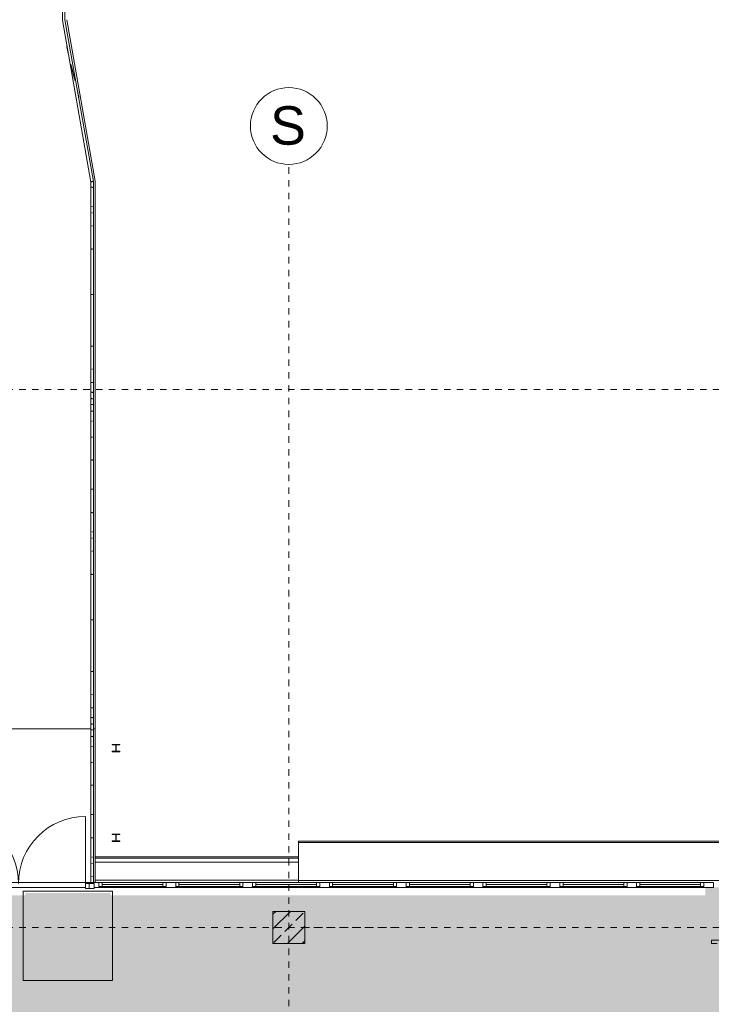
# Model space of a CAD drawing. Header units: metres. Extents: x -54 to 119, y -77 to 33.
# Tile 29 of 138: x 2 to 13, y -34 to -19. Entities that reach past the tile are written whole.
import ezdxf

# ---------------------------------------------------------------- set-up
doc = ezdxf.new("R2010")
doc.units = ezdxf.units.M
doc.linetypes.add('Rasterlinie', pattern=[0.019, 0.01, -0.003, 0.003, -0.003])
for name, color, linetype, lineweight in [('A_Allgemeine Beschriftungen', 7, 'Continuous', 9), ('A_Detailelemente', 7, 'Continuous', 9), ('A_Fassadenelemente', 7, 'Continuous', 9), ('A_Fassadenpfosten', 7, 'Continuous', 9), ('A_Fenster', 7, 'Continuous', 9), ('A_Geländer', 7, 'Continuous', 9), ('A_Geschossdecken', 7, 'Continuous', 9), ('A_Importierte Elemente in Familien', 7, 'Continuous', 9), ('A_Rampen', 7, 'Continuous', 9), ('A_Raster', 7, 'Continuous', 9), ('A_Tragwerksstützen', 7, 'Continuous', 9), ('A_Tragwerksstützen_Stahlbeton', 7, 'Continuous', 18), ('A_Türen', 7, 'Continuous', 9), ('Allgemeines Modell', 7, 'Continuous', 9)]:
    doc.layers.add(name, color=color, linetype=linetype, lineweight=lineweight)
doc.styles.add('Arial', font='arial.ttf', dxfattribs={"height": 0.6})

# ---------------------------------------------------------------- blocks, each defined once
blk = doc.blocks.new('GSH_Fassade_Fenster_1flg - GSH_Fassade_Fenster_1flg-6000036-BS_Übersicht_EG_BRANDSCHUTZ')
at = {"layer": 'A_Fassadenelemente'}
for p, q in [((-0.475, 0.015), (-0.525, 0.015)), ((-0.525, 0.015), (-0.525, -0.045)), ((-0.475, -0.045), (-0.475, 0.015)), ((-0.475, 0.015), (0.475, 0.015)), ((0.525, 0.015), (0.475, 0.015)), ((0.475, 0.015), (0.475, -0.045)), ((0.525, -0.045), (0.525, 0.015)), ((-0.525, -0.045), (-0.475, -0.045)), ((0.475, -0.015), (-0.475, -0.015)), ((0.475, -0.045), (-0.475, -0.045)), ((0.475, -0.045), (0.525, -0.045))]:
    blk.add_line(p, q, dxfattribs=at)
blk = doc.blocks.new('GSH_Fassade_Tuer_2flg - A_Glass_Blau-6173706-BS_Übersicht_EG_BRANDSCHUTZ')
at = {"layer": 'A_Türen'}
for p, q in [((-1.044, 0.06), (-1.104, 0.06)), ((-1.104, 0.06), (-1.104, -0.015)), ((-1.044, -0.015), (-1.044, 0.06)), ((1.104, 0.06), (1.044, 0.06)), ((1.044, 0.06), (1.044, -0.015)), ((1.104, -0.015), (1.104, 0.06)), ((-1.104, -0.015), (-1.044, -0.015)), ((-1.044, -0.015), (-1.044, -1.063)), ((1.044, -0.015), (1.104, -0.015)), ((1.044, -0.015), (1.044, -1.055))]:
    blk.add_line(p, q, dxfattribs=at)
for centre, radius, start, end in [((-1.044, -0.015), 1.048, 270, 360), ((1.044, -0.015), 1.04, 180, 270)]:
    blk.add_arc(centre, radius, start, end, dxfattribs=at)
blk = doc.blocks.new('Pfosten rechteckig - 150x75-5752939-BS_Übersicht_EG_BRANDSCHUTZ')
at = {"layer": 'A_Fassadenpfosten'}
for p, q in [((-0.075, 0.06), (0.075, 0.06)), ((-0.075, -0.015), (-0.075, 0.06)), ((0.075, 0.06), (0.075, -0.015)), ((0.075, -0.015), (-0.075, -0.015))]:
    blk.add_line(p, q, dxfattribs=at)
blk = doc.blocks.new('Pfosten rechteckig - 75x75_Recht-5752971-BS_Übersicht_EG_BRANDSCHUTZ')
at = {"layer": 'A_Fassadenpfosten'}
for p, q in [((-0.075, 0.06), (0, 0.06)), ((0, 0.06), (0, -0.015)), ((0, -0.015), (-0.075, -0.015))]:
    blk.add_line(p, q, dxfattribs=at)
blk = doc.blocks.new('Pfosten rechteckig - 50x176-5794082-BS_Übersicht_EG_BRANDSCHUTZ')
at = {"layer": 'A_Fassadenpfosten'}
for p, q in [((-0.025, 0.1105), (0.025, 0.1105)), ((-0.025, -0.0655), (-0.025, 0.1105)), ((0.025, 0.1105), (0.025, 0.02)), ((0.025, -0.0655), (-0.025, -0.0655)), ((0.025, -0.04), (0.025, -0.0655))]:
    blk.add_line(p, q, dxfattribs=at)
blk = doc.blocks.new('Fensterbank1 - Fensterbank-6073046-BS_Übersicht_EG_BRANDSCHUTZ')
at = {"layer": 'A_Fenster'}
for p, q in [((19.428, -31.349), (6.506, -31.349)), ((6.506, -31.353), (6.506, -31.349)), ((6.506, -31.374), (6.506, -31.353)), ((19.456, -31.373), (6.506, -31.373)), ((6.506, -31.377), (6.506, -31.373)), ((6.506, -31.966), (6.506, -31.377)), ((6.506, -31.997), (6.506, -31.966)), ((6.506, -31.966), (19.656, -31.966))]:
    blk.add_line(p, q, dxfattribs=at)
blk = doc.blocks.new('HEA Stütze - HEA 120-6691028-BS_Übersicht_EG_BRANDSCHUTZ')
at = {"layer": 'A_Tragwerksstützen'}
for p, q in [((0.06, 0.057), (-0.06, 0.057)), ((-0.06, 0.057), (-0.06, 0.049)), ((-0.06, 0.049), (-0.0025, 0.049)), ((-0.0025, 0.049), (-0.0025, -0.049)), ((0.0025, -0.049), (0.0025, 0.049)), ((0.0025, 0.049), (0.06, 0.049)), ((0.06, 0.049), (0.06, 0.057)), ((-0.0025, -0.049), (-0.06, -0.049)), ((-0.06, -0.049), (-0.06, -0.057)), ((-0.06, -0.057), (0.06, -0.057)), ((0.06, -0.049), (0.0025, -0.049)), ((0.06, -0.057), (0.06, -0.049))]:
    blk.add_line(p, q, dxfattribs=at)
blk = doc.blocks.new('HEA Stütze - HEA 120-V412-BS_Übersicht_EG_BRANDSCHUTZ')
at = {"layer": 'A_Tragwerksstützen'}
for p, q in [((0.06, 0.057), (-0.06, 0.057)), ((-0.06, 0.057), (-0.06, 0.049)), ((-0.06, 0.049), (-0.0025, 0.049)), ((-0.0025, 0.049), (-0.0025, -0.049)), ((0.0025, -0.049), (0.0025, 0.049)), ((0.0025, 0.049), (0.06, 0.049)), ((0.06, 0.049), (0.06, 0.057)), ((-0.0025, -0.049), (-0.06, -0.049)), ((-0.06, -0.049), (-0.06, -0.057)), ((-0.06, -0.057), (0.06, -0.057)), ((0.06, -0.049), (0.0025, -0.049)), ((0.06, -0.057), (0.06, -0.049))]:
    blk.add_line(p, q, dxfattribs=at)
blk = doc.blocks.new('FP_413-BS_Übersicht_EG_BRANDSCHUTZ')
at = {"layer": 'A_Geländer'}
for p, q in [((3.263, -21.05), (3.263, -29.597)), ((3.303, -29.597), (3.303, -21.05)), ((3.262, -21.137), (3.261, -21.136)), ((3.261, -21.136), (3.261, -21.136)), ((3.261, -21.136), (3.261, -21.136)), ((3.274, -21.139), (3.272, -21.139)), ((3.276, -21.139), (3.274, -21.139)), ((3.278, -21.14), (3.276, -21.139)), ((3.28, -21.14), (3.278, -21.14)), ((3.283, -21.14), (3.28, -21.14)), ((3.285, -21.141), (3.283, -21.14)), ((3.287, -21.141), (3.285, -21.141)), ((3.29, -21.142), (3.287, -21.141)), ((3.292, -21.142), (3.29, -21.142)), ((3.294, -21.142), (3.292, -21.142)), ((3.304, -21.145), (3.303, -21.144)), ((3.305, -21.145), (3.304, -21.145)), ((3.305, -21.145), (3.305, -21.145)), ((3.283, -21.439), (3.276, -21.439)), ((3.289, -21.439), (3.283, -21.439)), ((3.283, -21.541), (3.276, -21.541)), ((3.289, -21.541), (3.283, -21.541)), ((3.283, -21.744), (3.276, -21.744)), ((3.289, -21.744), (3.283, -21.744)), ((3.262, -22.101), (3.261, -22.101)), ((3.261, -22.101), (3.261, -22.101)), ((3.273, -22.103), (3.271, -22.103)), ((3.276, -22.103), (3.273, -22.103)), ((3.28, -22.104), (3.276, -22.103)), ((3.283, -22.104), (3.28, -22.104)), ((3.286, -22.104), (3.283, -22.104)), ((3.289, -22.105), (3.286, -22.104)), ((3.292, -22.105), (3.289, -22.105)), ((3.304, -22.107), (3.303, -22.107)), ((3.305, -22.107), (3.304, -22.107)), ((3.263, -22.812), (3.261, -22.811)), ((3.277, -22.813), (3.272, -22.812)), ((3.283, -22.813), (3.277, -22.813)), ((3.289, -22.813), (3.283, -22.813)), ((3.294, -22.814), (3.289, -22.813)), ((3.304, -22.814), (3.302, -22.814)), ((3.279, -23.622), (3.272, -23.622)), ((3.287, -23.621), (3.279, -23.622)), ((3.294, -23.621), (3.287, -23.621)), ((3.283, -23.979), (3.276, -23.979)), ((3.289, -23.979), (3.283, -23.979)), ((3.262, -24.185), (3.261, -24.184)), ((3.261, -24.184), (3.261, -24.184)), ((3.261, -24.184), (3.261, -24.184)), ((3.274, -24.187), (3.272, -24.187)), ((3.276, -24.187), (3.274, -24.187)), ((3.278, -24.188), (3.276, -24.187)), ((3.28, -24.188), (3.278, -24.188)), ((3.283, -24.188), (3.28, -24.188)), ((3.285, -24.189), (3.283, -24.188)), ((3.287, -24.189), (3.285, -24.189)), ((3.29, -24.19), (3.287, -24.189)), ((3.292, -24.19), (3.29, -24.19)), ((3.294, -24.19), (3.292, -24.19)), ((3.304, -24.193), (3.303, -24.192)), ((3.305, -24.193), (3.304, -24.193)), ((3.305, -24.193), (3.305, -24.193)), ((3.261, -24.337), (3.261, -24.336)), ((3.261, -24.336), (3.261, -24.336)), ((3.262, -24.337), (3.261, -24.337)), ((3.261, -24.438), (3.261, -24.437)), ((3.262, -24.438), (3.261, -24.438)), ((3.274, -24.339), (3.272, -24.339)), ((3.275, -24.44), (3.272, -24.44)), ((3.276, -24.34), (3.274, -24.339)), ((3.278, -24.44), (3.275, -24.44)), ((3.278, -24.34), (3.276, -24.34)), ((3.28, -24.341), (3.278, -24.34)), ((3.281, -24.441), (3.278, -24.44)), ((3.283, -24.341), (3.28, -24.341)), ((3.284, -24.441), (3.281, -24.441)), ((3.285, -24.341), (3.283, -24.341)), ((3.287, -24.441), (3.284, -24.441)), ((3.287, -24.342), (3.285, -24.341)), ((3.29, -24.342), (3.287, -24.342)), ((3.29, -24.442), (3.287, -24.441)), ((3.292, -24.342), (3.29, -24.342)), ((3.293, -24.442), (3.29, -24.442)), ((3.294, -24.343), (3.292, -24.342)), ((3.304, -24.345), (3.303, -24.345)), ((3.304, -24.444), (3.303, -24.444)), ((3.305, -24.345), (3.304, -24.345)), ((3.305, -24.445), (3.304, -24.444)), ((3.305, -24.346), (3.305, -24.345)), ((3.262, -24.536), (3.261, -24.536)), ((3.261, -24.536), (3.261, -24.537)), ((3.275, -24.534), (3.272, -24.534)), ((3.278, -24.534), (3.275, -24.534)), ((3.281, -24.533), (3.278, -24.534)), ((3.284, -24.533), (3.281, -24.533)), ((3.287, -24.533), (3.284, -24.533)), ((3.29, -24.532), (3.287, -24.533)), ((3.293, -24.532), (3.29, -24.532)), ((3.304, -24.53), (3.303, -24.53)), ((3.305, -24.53), (3.304, -24.53)), ((3.262, -24.638), (3.261, -24.639)), ((3.263, -24.638), (3.262, -24.638)), ((3.275, -24.637), (3.272, -24.637)), ((3.279, -24.636), (3.275, -24.637)), ((3.283, -24.636), (3.279, -24.636)), ((3.287, -24.635), (3.283, -24.636)), ((3.29, -24.635), (3.287, -24.635)), ((3.294, -24.635), (3.29, -24.635)), ((3.304, -24.633), (3.302, -24.634)), ((3.305, -24.633), (3.304, -24.633)), ((3.283, -24.792), (3.276, -24.792)), ((3.289, -24.792), (3.283, -24.792)), ((3.263, -25.044), (3.261, -25.045)), ((3.261, -25.045), (3.261, -25.045)), ((3.275, -25.043), (3.272, -25.043)), ((3.278, -25.042), (3.275, -25.043)), ((3.281, -25.042), (3.278, -25.042)), ((3.284, -25.042), (3.281, -25.042)), ((3.288, -25.041), (3.284, -25.042)), ((3.291, -25.041), (3.288, -25.041)), ((3.304, -25.039), (3.303, -25.039)), ((3.305, -25.039), (3.304, -25.039)), ((3.263, -25.4), (3.261, -25.4)), ((3.277, -25.399), (3.272, -25.399)), ((3.283, -25.399), (3.277, -25.399)), ((3.289, -25.398), (3.283, -25.399)), ((3.294, -25.398), (3.289, -25.398)), ((3.304, -25.397), (3.302, -25.397)), ((3.262, -25.857), (3.261, -25.858)), ((3.263, -25.857), (3.262, -25.857)), ((3.275, -25.856), (3.272, -25.856)), ((3.279, -25.855), (3.275, -25.856)), ((3.283, -25.855), (3.279, -25.855)), ((3.287, -25.855), (3.283, -25.855)), ((3.29, -25.854), (3.287, -25.855)), ((3.294, -25.854), (3.29, -25.854)), ((3.304, -25.853), (3.302, -25.853)), ((3.305, -25.852), (3.304, -25.853)), ((3.262, -26.217), (3.261, -26.216)), ((3.261, -26.216), (3.261, -26.216)), ((3.261, -26.216), (3.261, -26.216)), ((3.274, -26.219), (3.272, -26.219)), ((3.276, -26.219), (3.274, -26.219)), ((3.278, -26.22), (3.276, -26.219)), ((3.28, -26.22), (3.278, -26.22)), ((3.283, -26.22), (3.28, -26.22)), ((3.285, -26.221), (3.283, -26.22)), ((3.287, -26.221), (3.285, -26.221)), ((3.29, -26.222), (3.287, -26.221)), ((3.292, -26.222), (3.29, -26.222)), ((3.294, -26.222), (3.292, -26.222)), ((3.304, -26.225), (3.303, -26.224)), ((3.305, -26.225), (3.304, -26.225)), ((3.305, -26.225), (3.305, -26.225)), ((3.283, -26.519), (3.276, -26.519)), ((3.289, -26.519), (3.283, -26.519)), ((3.283, -26.621), (3.276, -26.621)), ((3.289, -26.621), (3.283, -26.621)), ((3.283, -26.824), (3.276, -26.824)), ((3.289, -26.824), (3.283, -26.824)), ((3.262, -27.181), (3.261, -27.181)), ((3.261, -27.181), (3.261, -27.181)), ((3.273, -27.183), (3.271, -27.183)), ((3.276, -27.183), (3.273, -27.183)), ((3.28, -27.184), (3.276, -27.183)), ((3.283, -27.184), (3.28, -27.184)), ((3.286, -27.184), (3.283, -27.184)), ((3.289, -27.185), (3.286, -27.184)), ((3.292, -27.185), (3.289, -27.185)), ((3.304, -27.187), (3.303, -27.187)), ((3.305, -27.187), (3.304, -27.187)), ((3.263, -27.892), (3.261, -27.891)), ((3.277, -27.893), (3.272, -27.892)), ((3.283, -27.893), (3.277, -27.893)), ((3.289, -27.893), (3.283, -27.893)), ((3.294, -27.893), (3.289, -27.893)), ((3.304, -27.894), (3.302, -27.894)), ((3.279, -28.702), (3.272, -28.702)), ((3.287, -28.701), (3.279, -28.702)), ((3.294, -28.701), (3.287, -28.701)), ((3.283, -29.059), (3.276, -29.059)), ((3.289, -29.059), (3.283, -29.059)), ((3.262, -29.265), (3.261, -29.264)), ((3.261, -29.264), (3.261, -29.264)), ((3.261, -29.264), (3.261, -29.264)), ((3.274, -29.267), (3.272, -29.267)), ((3.276, -29.267), (3.274, -29.267)), ((3.278, -29.268), (3.276, -29.267)), ((3.28, -29.268), (3.278, -29.268)), ((3.283, -29.268), (3.28, -29.268)), ((3.285, -29.269), (3.283, -29.268)), ((3.287, -29.269), (3.285, -29.269)), ((3.29, -29.27), (3.287, -29.269)), ((3.292, -29.27), (3.29, -29.27)), ((3.294, -29.27), (3.292, -29.27)), ((3.304, -29.273), (3.303, -29.272)), ((3.305, -29.273), (3.304, -29.273)), ((3.305, -29.273), (3.305, -29.273)), ((3.261, -29.417), (3.261, -29.416)), ((3.261, -29.416), (3.261, -29.416)), ((3.262, -29.417), (3.261, -29.417)), ((3.261, -29.518), (3.261, -29.517)), ((3.262, -29.518), (3.261, -29.518)), ((3.274, -29.419), (3.272, -29.419)), ((3.276, -29.42), (3.274, -29.419)), ((3.278, -29.42), (3.276, -29.42)), ((3.28, -29.421), (3.278, -29.42)), ((3.283, -29.421), (3.28, -29.421)), ((3.285, -29.421), (3.283, -29.421)), ((3.287, -29.422), (3.285, -29.421)), ((3.29, -29.422), (3.287, -29.422)), ((3.292, -29.422), (3.29, -29.422)), ((3.294, -29.423), (3.292, -29.422)), ((3.304, -29.425), (3.303, -29.425)), ((3.305, -29.425), (3.304, -29.425)), ((3.305, -29.426), (3.305, -29.425)), ((3.275, -29.52), (3.272, -29.52)), ((3.278, -29.52), (3.275, -29.52)), ((3.281, -29.521), (3.278, -29.52)), ((3.284, -29.521), (3.281, -29.521)), ((3.287, -29.521), (3.284, -29.521)), ((3.29, -29.522), (3.287, -29.521)), ((3.293, -29.522), (3.29, -29.522)), ((3.304, -29.524), (3.303, -29.524)), ((3.305, -29.525), (3.304, -29.524))]:
    blk.add_line(p, q, dxfattribs=at)
blk = doc.blocks.new('FP_414-BS_Übersicht_EG_BRANDSCHUTZ')
at = {"layer": 'A_Geländer'}
for p, q in [((3.262, -29.615), (3.261, -29.615)), ((3.261, -29.615), (3.261, -29.615)), ((3.263, -29.597), (3.263, -31.997)), ((3.275, -29.613), (3.272, -29.613)), ((3.278, -29.612), (3.275, -29.613)), ((3.281, -29.612), (3.278, -29.612)), ((3.284, -29.612), (3.281, -29.612)), ((3.287, -29.611), (3.284, -29.612)), ((3.29, -29.611), (3.287, -29.611)), ((3.293, -29.611), (3.29, -29.611)), ((3.303, -31.997), (3.303, -29.597)), ((3.304, -29.609), (3.303, -29.609)), ((3.305, -29.608), (3.304, -29.609)), ((3.262, -29.717), (3.261, -29.717)), ((3.263, -29.716), (3.262, -29.717)), ((3.275, -29.715), (3.272, -29.715)), ((3.279, -29.715), (3.275, -29.715)), ((3.283, -29.714), (3.279, -29.715)), ((3.287, -29.714), (3.283, -29.714)), ((3.29, -29.714), (3.287, -29.714)), ((3.294, -29.713), (3.29, -29.714)), ((3.304, -29.712), (3.302, -29.712)), ((3.305, -29.712), (3.304, -29.712)), ((3.283, -29.87), (3.276, -29.87)), ((3.289, -29.87), (3.283, -29.87)), ((3.263, -30.123), (3.261, -30.123)), ((3.261, -30.123), (3.261, -30.124)), ((3.275, -30.121), (3.272, -30.122)), ((3.278, -30.121), (3.275, -30.121)), ((3.281, -30.121), (3.278, -30.121)), ((3.284, -30.12), (3.281, -30.121)), ((3.288, -30.12), (3.284, -30.12)), ((3.291, -30.12), (3.288, -30.12)), ((3.304, -30.118), (3.303, -30.118)), ((3.305, -30.117), (3.304, -30.118)), ((3.263, -30.478), (3.261, -30.479)), ((3.277, -30.477), (3.272, -30.478)), ((3.283, -30.477), (3.277, -30.477)), ((3.289, -30.477), (3.283, -30.477)), ((3.294, -30.476), (3.289, -30.477)), ((3.304, -30.475), (3.302, -30.476)), ((3.262, -30.936), (3.261, -30.936)), ((3.263, -30.936), (3.262, -30.936)), ((3.275, -30.934), (3.272, -30.935)), ((3.279, -30.934), (3.275, -30.934)), ((3.283, -30.934), (3.279, -30.934)), ((3.287, -30.933), (3.283, -30.934)), ((3.29, -30.933), (3.287, -30.933)), ((3.294, -30.933), (3.29, -30.933)), ((3.304, -30.931), (3.302, -30.932)), ((3.305, -30.931), (3.304, -30.931)), ((3.261, -31.295), (3.261, -31.294)), ((3.261, -31.294), (3.261, -31.294)), ((3.262, -31.295), (3.261, -31.295)), ((3.274, -31.298), (3.272, -31.297)), ((3.276, -31.298), (3.274, -31.298)), ((3.278, -31.298), (3.276, -31.298)), ((3.28, -31.299), (3.278, -31.298)), ((3.283, -31.299), (3.28, -31.299)), ((3.285, -31.299), (3.283, -31.299)), ((3.287, -31.3), (3.285, -31.299)), ((3.29, -31.3), (3.287, -31.3)), ((3.292, -31.3), (3.29, -31.3)), ((3.294, -31.301), (3.292, -31.3)), ((3.304, -31.303), (3.303, -31.303)), ((3.305, -31.303), (3.304, -31.303)), ((3.305, -31.304), (3.305, -31.303)), ((3.283, -31.598), (3.276, -31.598)), ((3.289, -31.598), (3.283, -31.598)), ((3.283, -31.699), (3.276, -31.699)), ((3.289, -31.699), (3.283, -31.699)), ((3.283, -31.902), (3.276, -31.902)), ((3.289, -31.902), (3.283, -31.902))]:
    blk.add_line(p, q, dxfattribs=at)
blk = doc.blocks.new('Typ des oberen Holms - Oberer Geländerholm_Innen_-6752860-BS_Übersicht_EG_BRANDSCHUTZ')
at = {"layer": 'A_Geländer'}
for name in ['FP_413-BS_Übersicht_EG_BRANDSCHUTZ', 'FP_414-BS_Übersicht_EG_BRANDSCHUTZ']:
    blk.add_blockref(name, (0, 0), dxfattribs=at)
blk = doc.blocks.new('Typ des oberen Holms - Oberer Geländerholm_Innen_-V415-BS_Übersicht_EG_BRANDSCHUTZ')
at = {"layer": 'A_Geländer'}
for p, q in [((3.263, -21.05), (3.303, -21.05)), ((3.263, -29.597), (3.263, -21.05)), ((3.303, -29.597), (3.303, -21.05)), ((3.263, -31.997), (3.263, -29.597)), ((3.303, -31.997), (3.303, -29.597)), ((3.263, -31.997), (3.283, -31.997)), ((3.283, -31.997), (3.303, -31.997))]:
    blk.add_line(p, q, dxfattribs=at)
blk = doc.blocks.new('FP_416-BS_Übersicht_EG_BRANDSCHUTZ')
at = {"layer": 'A_Geländer'}
for p, q in [((2.818, 1.105), (2.818, -18.529)), ((2.858, -18.526), (2.858, 1.098))]:
    blk.add_line(p, q, dxfattribs=at)
blk = doc.blocks.new('FP_419-BS_Übersicht_EG_BRANDSCHUTZ')
at = {"layer": 'A_Geländer'}
for p, q in [((2.818, -18.529), (3.264, -21.058)), ((3.303, -21.051), (2.858, -18.526)), ((2.887, -18.936), (2.888, -18.941)), ((2.888, -18.941), (2.889, -18.945)), ((2.889, -18.945), (2.89, -18.95)), ((2.89, -18.95), (2.891, -18.955)), ((2.891, -18.955), (2.892, -18.959)), ((2.892, -18.959), (2.892, -18.964)), ((2.892, -18.964), (2.893, -18.969)), ((2.893, -18.969), (2.894, -18.973)), ((2.894, -18.973), (2.895, -18.978)), ((2.895, -18.978), (2.896, -18.982)), ((2.896, -18.982), (2.897, -18.987)), ((2.897, -18.987), (2.898, -18.992)), ((2.898, -18.992), (2.899, -18.996)), ((2.899, -18.996), (2.9, -19.001)), ((2.9, -19.001), (2.9, -19.006)), ((2.9, -19.006), (2.901, -19.01)), ((2.901, -19.01), (2.902, -19.015)), ((2.902, -19.015), (2.903, -19.019)), ((2.903, -19.019), (2.904, -19.024)), ((2.904, -19.024), (2.905, -19.029)), ((2.905, -19.029), (2.906, -19.033)), ((2.906, -19.033), (2.907, -19.038)), ((2.907, -19.038), (2.908, -19.042)), ((2.908, -19.042), (2.909, -19.047)), ((2.909, -19.047), (2.91, -19.052)), ((2.949, -19.217), (2.95, -19.221)), ((2.95, -19.221), (2.951, -19.226)), ((2.951, -19.226), (2.952, -19.231)), ((2.952, -19.231), (2.954, -19.235)), ((2.954, -19.235), (2.955, -19.24)), ((2.955, -19.24), (2.956, -19.244)), ((2.956, -19.244), (2.957, -19.249)), ((2.957, -19.249), (2.958, -19.253)), ((2.958, -19.253), (2.959, -19.258)), ((2.959, -19.258), (2.961, -19.263)), ((2.961, -19.263), (2.962, -19.267)), ((2.962, -19.267), (2.963, -19.272)), ((2.963, -19.272), (2.964, -19.276)), ((2.964, -19.276), (2.965, -19.281)), ((2.965, -19.281), (2.967, -19.285)), ((2.967, -19.285), (2.968, -19.29)), ((2.968, -19.29), (2.969, -19.295)), ((2.969, -19.295), (2.97, -19.299)), ((2.97, -19.299), (2.971, -19.304)), ((2.971, -19.304), (2.972, -19.308)), ((2.972, -19.308), (2.974, -19.313)), ((2.974, -19.313), (2.975, -19.317)), ((2.975, -19.317), (2.976, -19.322)), ((2.976, -19.322), (2.977, -19.326)), ((2.977, -19.326), (2.978, -19.331)), ((2.978, -19.331), (2.98, -19.336)), ((2.98, -19.336), (2.981, -19.34)), ((2.981, -19.34), (2.982, -19.345)), ((2.982, -19.345), (2.983, -19.349)), ((2.983, -19.349), (2.984, -19.354)), ((2.984, -19.354), (2.986, -19.358)), ((2.986, -19.358), (2.987, -19.363)), ((2.987, -19.363), (2.988, -19.368)), ((2.988, -19.368), (2.989, -19.372)), ((2.989, -19.372), (2.99, -19.377)), ((2.99, -19.377), (2.992, -19.381)), ((2.992, -19.381), (2.993, -19.386)), ((2.993, -19.386), (2.994, -19.39)), ((2.994, -19.39), (2.995, -19.395)), ((2.995, -19.395), (2.996, -19.4)), ((2.996, -19.4), (2.998, -19.404)), ((2.998, -19.404), (2.999, -19.409)), ((2.999, -19.409), (3, -19.413)), ((3, -19.413), (3.001, -19.418)), ((3.001, -19.418), (3.002, -19.422)), ((3.002, -19.422), (3.004, -19.427)), ((3.004, -19.427), (3.005, -19.432)), ((3.005, -19.432), (3.006, -19.436)), ((3.006, -19.436), (3.007, -19.441)), ((3.007, -19.441), (3.008, -19.445)), ((3.008, -19.445), (3.009, -19.45)), ((3.009, -19.45), (3.011, -19.454)), ((3.011, -19.454), (3.012, -19.459)), ((3.012, -19.459), (3.013, -19.464)), ((3.013, -19.464), (3.014, -19.468)), ((3.014, -19.468), (3.015, -19.473)), ((3.054, -19.638), (3.055, -19.642)), ((3.055, -19.642), (3.056, -19.647)), ((3.056, -19.647), (3.057, -19.652)), ((3.057, -19.652), (3.058, -19.656)), ((3.058, -19.656), (3.059, -19.661)), ((3.059, -19.661), (3.06, -19.665)), ((3.06, -19.665), (3.061, -19.67)), ((3.061, -19.67), (3.062, -19.675)), ((3.062, -19.675), (3.063, -19.679)), ((3.063, -19.679), (3.064, -19.684)), ((3.064, -19.684), (3.065, -19.688)), ((3.065, -19.688), (3.066, -19.693)), ((3.066, -19.693), (3.066, -19.698)), ((3.066, -19.698), (3.067, -19.702)), ((3.067, -19.702), (3.068, -19.707)), ((3.068, -19.707), (3.069, -19.712)), ((3.069, -19.712), (3.07, -19.716)), ((3.07, -19.716), (3.071, -19.721)), ((3.071, -19.721), (3.072, -19.725)), ((3.072, -19.725), (3.073, -19.73)), ((3.073, -19.73), (3.073, -19.735)), ((3.073, -19.735), (3.074, -19.739)), ((3.074, -19.739), (3.075, -19.744)), ((3.075, -19.744), (3.076, -19.749)), ((3.076, -19.749), (3.077, -19.753)), ((3.292, -20.972), (3.292, -20.974)), ((3.292, -20.974), (3.292, -20.976)), ((3.292, -20.976), (3.293, -20.978)), ((3.293, -20.978), (3.293, -20.98)), ((3.293, -20.98), (3.293, -20.982)), ((3.293, -20.982), (3.294, -20.984)), ((3.294, -20.984), (3.294, -20.986)), ((3.294, -20.986), (3.294, -20.988)), ((3.294, -20.988), (3.295, -20.991)), ((3.295, -20.991), (3.295, -20.993)), ((3.295, -20.993), (3.295, -20.995)), ((3.295, -20.995), (3.295, -20.997)), ((3.295, -20.997), (3.296, -20.999)), ((3.296, -20.999), (3.296, -21.001)), ((3.296, -21.001), (3.296, -21.003)), ((3.296, -21.003), (3.297, -21.005)), ((3.297, -21.005), (3.297, -21.007)), ((3.297, -21.007), (3.297, -21.009)), ((3.297, -21.009), (3.297, -21.011)), ((3.297, -21.011), (3.297, -21.013)), ((3.297, -21.013), (3.298, -21.015)), ((3.298, -21.015), (3.298, -21.018)), ((3.298, -21.018), (3.298, -21.02)), ((3.298, -21.02), (3.298, -21.022)), ((3.298, -21.022), (3.299, -21.024)), ((3.299, -21.024), (3.299, -21.026))]:
    blk.add_line(p, q, dxfattribs=at)
blk = doc.blocks.new('Typ des oberen Holms - Oberer Geländerholm_Innen_-6752884-BS_Übersicht_EG_BRANDSCHUTZ')
at = {"layer": 'A_Geländer'}
for name in ['FP_416-BS_Übersicht_EG_BRANDSCHUTZ', 'FP_419-BS_Übersicht_EG_BRANDSCHUTZ']:
    blk.add_blockref(name, (0, 0), dxfattribs=at)
blk = doc.blocks.new('Typ des oberen Holms - Oberer Geländerholm_Innen_-V420-BS_Übersicht_EG_BRANDSCHUTZ')
at = {"layer": 'A_Geländer'}
for p, q in [((2.818, -18.529), (2.818, 1.105)), ((2.858, -18.526), (2.858, 1.098)), ((3.264, -21.058), (2.818, -18.529)), ((3.303, -21.051), (2.858, -18.526)), ((3.264, -21.058), (3.283, -21.054)), ((3.283, -21.054), (3.303, -21.051))]:
    blk.add_line(p, q, dxfattribs=at)
blk = doc.blocks.new('Raster - 3_0mm_mit Kreis-376402-BS_Übersicht_EG_BRANDSCHUTZ')
at = {"layer": 'A_Raster'}
blk.add_circle((0, 0), 0.003, dxfattribs=at)
blk = doc.blocks.new('Richtungsangabe rechts - Symbol - Direction Indicator _green_ right DIN ISO 23601 - Symbol_dwg-7037662-BS_Übersicht_EG_BRANDSCHUTZ')
at = {"layer": 'A_Importierte Elemente in Familien'}
h = blk.add_hatch(color=256, dxfattribs=at)
h.paths.add_polyline_path([(0.00313, 0.00799), (0.00522, 0.0059), (0.00152, 0.0059), (0.00152, 0.0041), (0.00522, 0.0041), (0.00313, 0.00201), (0.00549, 0.00201), (0.00848, 0.005), (0.00549, 0.00799)], flags=0)
h.paths.add_polyline_path([(0.00977, 0.00977), (0.00977, 0.00023), (0.00023, 0.00023), (0.00023, 0.00977)], flags=0)
at = {"layer": 'A_Importierte Elemente in Familien', "flags": 128}
for points in [[(0.01, 0.01), (0.0075, 0.01), (0.005, 0.01), (0.0025, 0.01), (0, 0.01)], [(0, 0.01), (0, 0.0075), (0, 0.005), (0, 0.0025), (0, 0)], [(0.01, 0), (0.01, 0.0025), (0.01, 0.005), (0.01, 0.0075), (0.01, 0.01)], [(0, 0), (0.0025, 0), (0.005, 0), (0.0075, 0), (0.01, 0)]]:
    blk.add_lwpolyline(points, dxfattribs=at)
blk = doc.blocks.new('Richtungsangabe rechts - Symbol - Richtungsangabe rechts - Symbol-7037716-BS_Übersicht_EG_BRANDSCHUTZ')
at = {"extrusion": (0, 0, -1), "xscale": 0.6990391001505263, "yscale": 0.6990391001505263, "zscale": -0.6990391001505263, "rotation": 180}
blk.add_blockref('Richtungsangabe rechts - Symbol - Direction Indicator _green_ right DIN ISO 23601 - Symbol_dwg-7037662-BS_Übersicht_EG_BRANDSCHUTZ', (0.003485, 0.003471), dxfattribs=at)

msp = doc.modelspace()

# ---------------------------------------------------------------- hatches: boundary and pattern name
at = {"layer": 'A_Detailelemente', "true_color": 0xff5959}
msp.add_hatch(color=11, dxfattribs=at).paths.add_polyline_path([(12.956, -43.997), (13.091, -43.997), (13.091, -32.109), (13.264, -32.109), (13.264, -32.072), (12.864, -32.072), (12.864, -43.997), (12.935, -43.997)], flags=0)
at = {"layer": 'A_Detailelemente', "true_color": 0xc2e2c4}
h = msp.add_hatch(color=254, dxfattribs=at)
h.paths.add_polyline_path([(1.056, -53.747), (6.696, -53.747), (6.696, -43.997), (12.864, -43.997), (12.864, -32.197), (-0.444, -32.197), (-0.444, -32.297), (-44.044, -32.297), (-44.044, -32.197), (-44.578, -32.197), (-44.578, -36.797), (-0.194, -36.797), (-0.194, -53.747), (1.006, -53.747)], flags=0)
h.paths.add_polyline_path([(-14.994, -33.272), (-14.994, -33.272), (-14.998, -32.947)], flags=0)
at = {"layer": 'A_Tragwerksstützen_Stahlbeton', "lineweight": 9}
h = msp.add_hatch(dxfattribs=at)
h.set_pattern_fill('FP_9', color=256, style=0, pattern_type=2)
h.set_pattern_definition([(45, (0, 0), (-0.2283955, 0.2283955), []), (45, (0.228, 0), (-0.2283955, 0.2283955), [0.161, -0.081])])
h.paths.add_polyline_path([(6.476, -32.947), (6.606, -32.947), (6.606, -32.447), (6.106, -32.447), (6.106, -32.947)], flags=0)

# ---------------------------------------------------------------- linework, layer by layer
at = {"layer": 'A_Geschossdecken'}
for p, q in [((3.333, -31.997), (3.333, -29.597)), ((6.506, -31.957), (3.333, -31.957)), ((1.031, -31.997), (3.263, -31.997)), ((3.179, -32.072), (1.091, -32.072)), ((3.389, -31.997), (3.303, -31.997)), ((4.439, -32.072), (3.314, -32.072)), ((5.639, -32.072), (4.589, -32.072)), ((6.839, -32.072), (5.789, -32.072)), ((8.039, -32.072), (6.989, -32.072)), ((9.239, -32.072), (8.189, -32.072)), ((10.439, -32.072), (9.389, -32.072)), ((11.639, -32.072), (10.589, -32.072)), ((12.839, -32.072), (11.789, -32.072))]:
    msp.add_line(p, q, dxfattribs=at)
at = {"layer": 'A_Rampen'}
for p, q in [((3.333, -21.045), (2.888, -18.523)), ((3.333, -29.597), (3.333, -21.045)), ((3.263, -29.597), (0.931, -29.597)), ((3.333, -29.597), (3.303, -29.597))]:
    msp.add_line(p, q, dxfattribs=at)
at = {"layer": 'A_Raster', "linetype": 'Rasterlinie'}
for p, q in [((6.356, -76.128), (6.356, -20.783)), ((-52.655, -24.297), (8.002, -24.297)), ((6.581, -24.297), (94.587, -24.297)), ((-52.655, -32.697), (8.002, -32.697)), ((6.581, -32.697), (94.587, -32.697))]:
    msp.add_line(p, q, dxfattribs=at)
at = {"layer": 'A_Tragwerksstützen_Stahlbeton'}
for p, q in [((6.606, -32.447), (6.106, -32.447)), ((6.106, -32.447), (6.106, -32.947)), ((6.606, -32.947), (6.606, -32.447)), ((6.106, -32.947), (6.606, -32.947))]:
    msp.add_line(p, q, dxfattribs=at)
at = {"layer": 'Allgemeines Modell'}
for p, q in [((3.333, -31.597), (6.506, -31.597)), ((3.333, -31.618), (6.506, -31.618)), ((6.506, -31.678), (3.333, -31.678))]:
    msp.add_line(p, q, dxfattribs=at)

# ---------------------------------------------------------------- block references
at = {"layer": 'A_Allgemeine Beschriftungen', "xscale": 200, "yscale": 200, "zscale": 200, "rotation": 90.00000000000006}
msp.add_blockref('Richtungsangabe rechts - Symbol - Richtungsangabe rechts - Symbol-7037716-BS_Übersicht_EG_BRANDSCHUTZ', (2.9, -32.831), dxfattribs=at)
at = {"layer": 'A_Fassadenelemente'}
for p in [(3.914, -32.012), (5.114, -32.012), (6.314, -32.012), (7.514, -32.012), (8.714, -32.012), (9.914, -32.012), (11.114, -32.012), (12.314, -32.012)]:
    msp.add_blockref('GSH_Fassade_Fenster_1flg - GSH_Fassade_Fenster_1flg-6000036-BS_Übersicht_EG_BRANDSCHUTZ', p, dxfattribs=at)
at = {"layer": 'A_Fassadenpfosten', "extrusion": (0, 0, -1)}
for name, p, rotation in [('Pfosten rechteckig - 75x75_Recht-5752971-BS_Übersicht_EG_BRANDSCHUTZ', (-3.314, -32.027), 180), ('Pfosten rechteckig - 150x75-5752939-BS_Übersicht_EG_BRANDSCHUTZ', (-4.514, -32.012), 180), ('Pfosten rechteckig - 150x75-5752939-BS_Übersicht_EG_BRANDSCHUTZ', (-5.714, -32.012), 180), ('Pfosten rechteckig - 150x75-5752939-BS_Übersicht_EG_BRANDSCHUTZ', (-6.914, -32.012), 180), ('Pfosten rechteckig - 150x75-5752939-BS_Übersicht_EG_BRANDSCHUTZ', (-8.114, -32.012), 180), ('Pfosten rechteckig - 150x75-5752939-BS_Übersicht_EG_BRANDSCHUTZ', (-9.314, -32.012), 180), ('Pfosten rechteckig - 150x75-5752939-BS_Übersicht_EG_BRANDSCHUTZ', (-10.514, -32.012), 180), ('Pfosten rechteckig - 150x75-5752939-BS_Übersicht_EG_BRANDSCHUTZ', (-11.714, -32.012), 180), ('Pfosten rechteckig - 150x75-5752939-BS_Übersicht_EG_BRANDSCHUTZ', (-12.914, -32.012), 180), ('Pfosten rechteckig - 50x176-5794082-BS_Übersicht_EG_BRANDSCHUTZ', (-13.067, -32.922), 270.0000000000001)]:
    msp.add_blockref(name, p, dxfattribs=dict(at, rotation=rotation))
at = {"layer": 'A_Fenster'}
msp.add_blockref('Fensterbank1 - Fensterbank-6073046-BS_Übersicht_EG_BRANDSCHUTZ', (0, 0), dxfattribs=at)
at = {"layer": 'A_Geländer'}
for name in ['Typ des oberen Holms - Oberer Geländerholm_Innen_-6752884-BS_Übersicht_EG_BRANDSCHUTZ', 'Typ des oberen Holms - Oberer Geländerholm_Innen_-V420-BS_Übersicht_EG_BRANDSCHUTZ', 'Typ des oberen Holms - Oberer Geländerholm_Innen_-6752860-BS_Übersicht_EG_BRANDSCHUTZ', 'Typ des oberen Holms - Oberer Geländerholm_Innen_-V415-BS_Übersicht_EG_BRANDSCHUTZ']:
    msp.add_blockref(name, (0, 0), dxfattribs=at)
at = {"layer": 'A_Raster', "xscale": 199.9999999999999, "yscale": 199.9999999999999, "zscale": 199.9999999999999}
msp.add_blockref('Raster - 3_0mm_mit Kreis-376402-BS_Übersicht_EG_BRANDSCHUTZ', (6.356, -20.183), dxfattribs=at)
at = {"layer": 'A_Tragwerksstützen', "rotation": 180}
msp.add_blockref('HEA Stütze - HEA 120-V412-BS_Übersicht_EG_BRANDSCHUTZ', (3.656, -29.897), dxfattribs=at)
at = {"layer": 'A_Tragwerksstützen'}
msp.add_blockref('HEA Stütze - HEA 120-6691028-BS_Übersicht_EG_BRANDSCHUTZ', (3.656, -31.297), dxfattribs=at)
at = {"layer": 'A_Türen', "rotation": 180}
msp.add_blockref('GSH_Fassade_Tuer_2flg - A_Glass_Blau-6173706-BS_Übersicht_EG_BRANDSCHUTZ', (2.135, -32.027), dxfattribs=at)

# ---------------------------------------------------------------- texts
at = {"layer": 'A_Raster', "insert": (6.063, -19.875), "char_height": 0.6, "width": 0.68945, "attachment_point": 1, "style": 'Arial'}
msp.add_mtext('S', dxfattribs=at)

doc.saveas('drawing.dxf')
